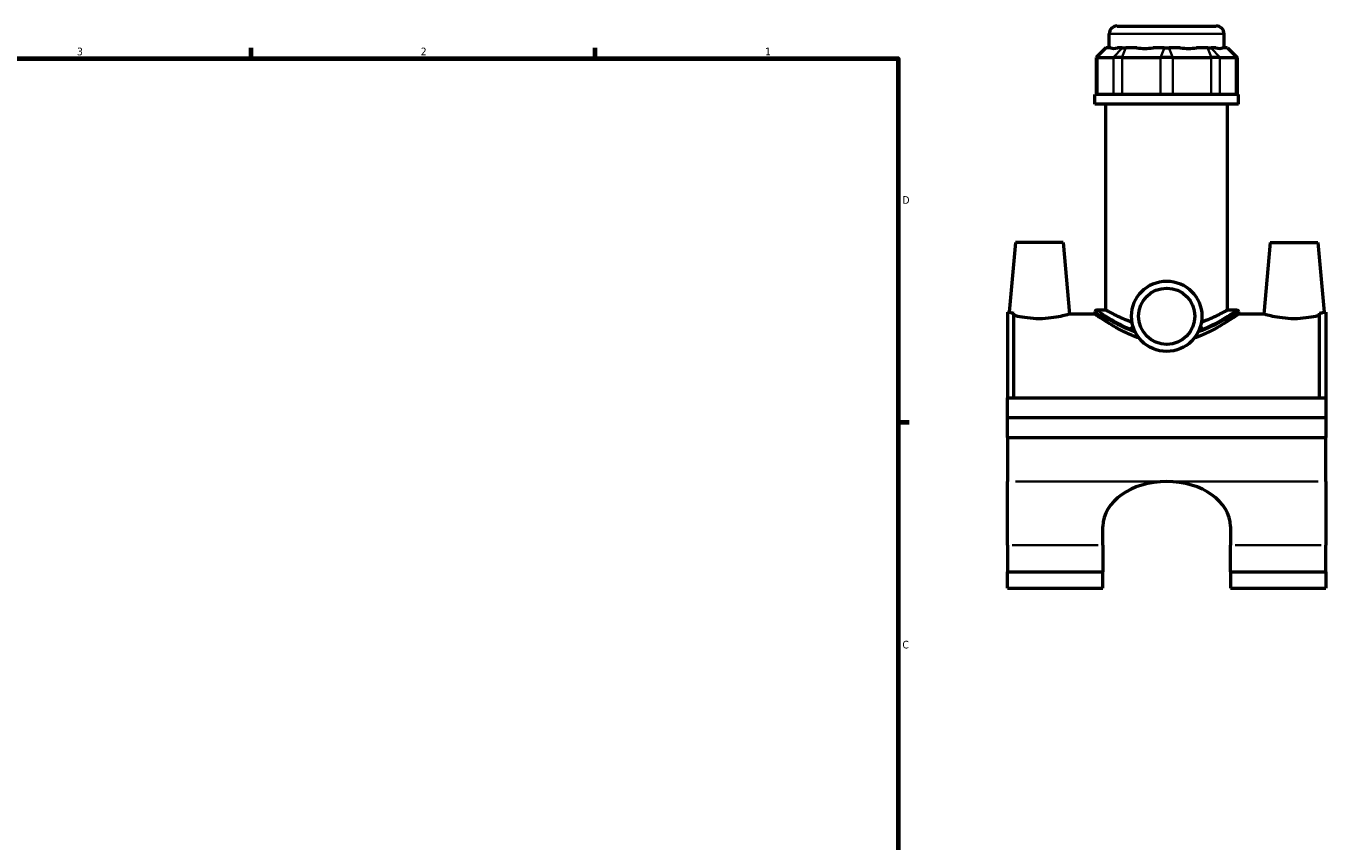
# Model space of a CAD drawing. Header units: inches. Extents: x 0.1 to 45.3, y 0.1 to 44.9.
# Tile 5 of 6: x 22.7 to 38.8, y 11.3 to 21.4. Entities that reach past the tile are written whole.
import ezdxf

# ---------------------------------------------------------------- set-up
doc = ezdxf.new("R2010")
doc.units = ezdxf.units.IN
doc.header["$MEASUREMENT"] = 0
for name, color, linetype, lineweight in [('Border (ANSI)', 7, 'Continuous', 70), ('Visible (ANSI)', 7, 'Continuous', 50), ('Visible Narrow (ANSI)', 7, 'Continuous', 35)]:
    doc.layers.add(name, color=color, linetype=linetype, lineweight=lineweight)
doc.styles.add('Note Text (ANSI)', font='tahoma.ttf')

# ---------------------------------------------------------------- blocks, each defined once
blk = doc.blocks.new('Borders Default Border')
at = {"layer": 'Border (ANSI)'}
for p, q in [((25.5, 21), (25.5, 21.134)), ((29.75, 21), (29.75, 21.134)), ((33.5, 16.5), (33.634, 16.5))]:
    blk.add_line(p, q, dxfattribs=at)
at = {"layer": 'Border (ANSI)', "flags": 128}
blk.add_lwpolyline([(0.5, 1), (0.5, 21), (33.5, 21), (33.5, 1), (0.5, 1)], dxfattribs=at)
at = {"layer": 'Border (ANSI)', "color": 5, "true_color": 0x0000ff, "char_height": 0.0945, "attachment_point": 7, "style": 'Note Text (ANSI)'}
for s, insert in [('3', (23.346, 21.038)), ('2', (27.596, 21.04)), ('1', (31.854, 21.04)), ('D', (33.553, 19.203)), ('C', (33.552, 13.701))]:
    blk.add_mtext(s, dxfattribs=dict(at, insert=insert))

msp = doc.modelspace()

# ---------------------------------------------------------------- linework, layer by layer
at = {"layer": 'Visible (ANSI)'}
for p, q in [((36.208, 21.402), (37.43, 21.402)), ((36.109, 21.132), (36.109, 21.304)), ((37.529, 21.132), (37.529, 21.304)), ((36.066, 21.132), (35.948, 21.014)), ((36.066, 21.132), (36.072, 21.132)), ((36.129, 21.132), (36.072, 21.132)), ((36.269, 21.132), (36.212, 21.132)), ((36.269, 21.132), (36.312, 21.132)), ((36.45, 21.132), (36.312, 21.132)), ((36.789, 21.132), (36.651, 21.132)), ((36.789, 21.132), (36.849, 21.132)), ((36.987, 21.132), (36.849, 21.132)), ((37.326, 21.132), (37.188, 21.132)), ((37.326, 21.132), (37.369, 21.132)), ((37.426, 21.132), (37.369, 21.132)), ((37.566, 21.132), (37.509, 21.132)), ((37.566, 21.132), (37.572, 21.132)), ((37.572, 21.132), (37.69, 21.014)), ((35.963, 21.014), (35.948, 21.014)), ((35.948, 21.014), (35.948, 20.553)), ((35.963, 21.014), (36.16, 21.014)), ((36.267, 21.014), (36.16, 21.014)), ((36.267, 21.014), (36.744, 21.014)), ((36.894, 21.014), (36.744, 21.014)), ((36.894, 21.014), (37.371, 21.014)), ((37.478, 21.014), (37.371, 21.014)), ((37.478, 21.014), (37.675, 21.014)), ((37.69, 21.014), (37.675, 21.014)), ((37.69, 21.014), (37.69, 20.553)), ((37.707, 20.553), (35.931, 20.553)), ((35.931, 20.437), (35.931, 20.553)), ((37.707, 20.437), (35.931, 20.437)), ((36.065, 17.89), (36.065, 20.437)), ((37.573, 17.89), (37.573, 20.437)), ((37.707, 20.437), (37.707, 20.553)), ((34.948, 18.724), (34.873, 17.864)), ((35.538, 18.724), (34.948, 18.724)), ((35.538, 18.724), (35.616, 17.838)), ((38.1, 18.724), (38.022, 17.838)), ((38.1, 18.724), (38.69, 18.724)), ((38.69, 18.724), (38.765, 17.864)), ((34.849, 17.864), (34.849, 16.803)), ((34.849, 17.864), (34.873, 17.864)), ((34.928, 16.803), (34.928, 17.849)), ((35.931, 17.87), (35.931, 17.838)), ((35.951, 17.89), (36.065, 17.89)), ((37.573, 17.89), (37.687, 17.89)), ((37.707, 17.87), (37.707, 17.838)), ((38.71, 16.803), (38.71, 17.849)), ((38.765, 17.864), (38.789, 17.864)), ((38.789, 17.864), (38.789, 16.803)), ((35.931, 17.838), (35.616, 17.838)), ((36.385, 17.691), (36.401, 17.691)), ((37.237, 17.691), (37.253, 17.691)), ((38.022, 17.838), (37.707, 17.838)), ((36.408, 17.671), (36.399, 17.671)), ((37.239, 17.671), (37.231, 17.671)), ((34.849, 16.803), (38.789, 16.803)), ((34.849, 16.558), (34.849, 16.803)), ((38.789, 16.803), (38.789, 16.558)), ((34.849, 16.558), (38.789, 16.558)), ((34.849, 16.558), (38.789, 16.558)), ((34.849, 16.314), (34.849, 16.558)), ((38.789, 16.558), (38.789, 16.314)), ((34.849, 16.314), (34.849, 15.768)), ((34.849, 16.314), (38.789, 16.314)), ((38.789, 15.768), (38.789, 16.314)), ((34.849, 14.979), (34.849, 15.768)), ((38.789, 15.768), (38.789, 14.979)), ((36.03, 14.979), (36.03, 15.21)), ((37.608, 15.21), (37.608, 14.979)), ((34.849, 14.979), (34.849, 14.652)), ((36.03, 14.979), (36.03, 14.652)), ((37.608, 14.652), (37.608, 14.979)), ((38.789, 14.652), (38.789, 14.979)), ((34.849, 14.449), (34.849, 14.652)), ((34.849, 14.652), (36.03, 14.652)), ((36.03, 14.449), (36.03, 14.652)), ((37.608, 14.652), (37.608, 14.449)), ((37.608, 14.652), (38.789, 14.652)), ((38.789, 14.652), (38.789, 14.449)), ((34.849, 14.449), (36.03, 14.449)), ((37.608, 14.449), (38.789, 14.449))]:
    msp.add_line(p, q, dxfattribs=at)
for radius in [0.435, 0.348]:
    msp.add_circle((36.819, 17.812), radius, dxfattribs=at)
for centre, radius, start, end in [((36.208, 21.304), 0.0986, 90, 180), ((37.43, 21.304), 0.0986, 0, 90), ((35.951, 17.87), 0.0197, 90, 180), ((37.687, 17.87), 0.0197, 0, 90)]:
    msp.add_arc(centre, radius, start, end, dxfattribs=at)
for centre, major_axis, ratio, start_param, end_param in [((36.819, 21.834), (-0.696, -0.696), 0.198912, 0.042463, 0.350237), ((36.819, 21.834), (0.59, 0.59), 0.668179, 3.576754, 3.884528), ((36.819, 21.834), (-0.59, 0.59), 0.668179, 2.398657, 2.706431), ((36.819, 21.834), (-0.696, 0.696), 0.198912, 2.791356, 3.09913), ((36.819, 15.21), (-0.789, 0), 0.707107, 4.712389, 6.283185), ((36.819, 15.21), (0.789, 0), 0.707107, 0, 1.570796)]:
    msp.add_ellipse(centre, major_axis=major_axis, ratio=ratio, start_param=start_param, end_param=end_param, dxfattribs=at)
for points, knots in [([(34.873, 17.864), (34.873, 17.864), (34.882, 17.861), (34.908, 17.854), (34.917, 17.852), (34.928, 17.849)], [4.307742, 4.307742, 4.307742, 4.307742, 4.6661115, 4.6661115, 4.8124831, 4.8124831, 4.8124831, 4.8124831]), ([(36.391, 17.736), (36.352, 17.75), (36.317, 17.765), (36.253, 17.793), (36.222, 17.807), (36.167, 17.834), (36.143, 17.847), (36.104, 17.868), (36.089, 17.876), (36.069, 17.887), (36.065, 17.89), (36.065, 17.89)], [1.132251, 1.132251, 1.132251, 1.132251, 1.486864, 1.486864, 1.856775, 1.856775, 2.226686, 2.226686, 2.596597, 2.596597, 2.966508, 2.966508, 2.966508, 2.966508]), ([(37.573, 17.89), (37.573, 17.89), (37.569, 17.887), (37.549, 17.876), (37.534, 17.868), (37.495, 17.847), (37.471, 17.834), (37.416, 17.807), (37.385, 17.793), (37.321, 17.765), (37.286, 17.75), (37.247, 17.736)], [8.899524, 8.899524, 8.899524, 8.899524, 9.269435, 9.269435, 9.639345, 9.639345, 10.009256, 10.009256, 10.379167, 10.379167, 10.733781, 10.733781, 10.733781, 10.733781]), ([(38.71, 17.849), (38.721, 17.852), (38.73, 17.854), (38.756, 17.861), (38.765, 17.864), (38.765, 17.864)], [3.8030009, 3.8030009, 3.8030009, 3.8030009, 3.9493726, 3.9493726, 4.307742, 4.307742, 4.307742, 4.307742]), ([(35.243, 17.781), (35.196, 17.781), (35.145, 17.785), (35.053, 17.796), (35.011, 17.803), (34.96, 17.814), (34.943, 17.819), (34.928, 17.822)], [2.8907452, 2.8907452, 2.8907452, 2.8907452, 3.2527247, 3.2527247, 3.6147042, 3.6147042, 3.8191975, 3.8191975, 3.8191975, 3.8191975]), ([(35.616, 17.838), (35.616, 17.838), (35.606, 17.835), (35.569, 17.825), (35.54, 17.818), (35.475, 17.803), (35.433, 17.796), (35.341, 17.785), (35.291, 17.781), (35.243, 17.781)], [7.226863, 7.226863, 7.226863, 7.226863, 7.58757, 7.58757, 7.948277, 7.948277, 8.310256, 8.310256, 8.672236, 8.672236, 8.672236, 8.672236]), ([(36.478, 17.542), (36.477, 17.543), (36.475, 17.543), (36.42, 17.563), (36.368, 17.585), (36.273, 17.63), (36.23, 17.653), (36.153, 17.696), (36.117, 17.717), (36.053, 17.757), (36.024, 17.776), (35.978, 17.806), (35.961, 17.818), (35.937, 17.834), (35.931, 17.838), (35.931, 17.838)], [0.882011, 0.882011, 0.882011, 0.882011, 0.89444, 0.89444, 1.341661, 1.341661, 1.788881, 1.788881, 2.230089, 2.230089, 2.671297, 2.671297, 3.112505, 3.112505, 3.553713, 3.553713, 3.553713, 3.553713]), ([(37.707, 17.838), (37.707, 17.838), (37.701, 17.834), (37.677, 17.818), (37.66, 17.806), (37.614, 17.776), (37.585, 17.757), (37.521, 17.717), (37.485, 17.696), (37.408, 17.653), (37.365, 17.63), (37.27, 17.585), (37.219, 17.563), (37.163, 17.543), (37.161, 17.543), (37.16, 17.542)], [10.661139, 10.661139, 10.661139, 10.661139, 11.102347, 11.102347, 11.543555, 11.543555, 11.984763, 11.984763, 12.425971, 12.425971, 12.873191, 12.873191, 13.320411, 13.320411, 13.332841, 13.332841, 13.332841, 13.332841]), ([(38.395, 17.781), (38.348, 17.781), (38.297, 17.785), (38.205, 17.796), (38.163, 17.803), (38.098, 17.818), (38.069, 17.825), (38.032, 17.835), (38.022, 17.838), (38.022, 17.838)], [0, 0, 0, 0, 0.361979, 0.361979, 0.723959, 0.723959, 1.084666, 1.084666, 1.445373, 1.445373, 1.445373, 1.445373]), ([(38.71, 17.822), (38.695, 17.819), (38.678, 17.814), (38.627, 17.803), (38.585, 17.796), (38.493, 17.785), (38.443, 17.781), (38.395, 17.781)], [4.8530381, 4.8530381, 4.8530381, 4.8530381, 5.0575314, 5.0575314, 5.4195109, 5.4195109, 5.7814904, 5.7814904, 5.7814904, 5.7814904])]:
    msp.add_open_spline(points, degree=3, knots=knots, dxfattribs=at)
for points in [[(36.399, 17.671), (36.395, 17.678), (36.39, 17.685), (36.385, 17.691)], [(37.253, 17.691), (37.248, 17.685), (37.243, 17.678), (37.239, 17.671)], [(36.409, 17.668), (36.406, 17.669), (36.402, 17.67), (36.399, 17.671)], [(37.239, 17.671), (37.236, 17.67), (37.233, 17.669), (37.229, 17.668)]]:
    msp.add_open_spline(points, degree=3, dxfattribs=at)
at = {"layer": 'Visible Narrow (ANSI)'}
for p, q in [((37.52, 21.304), (36.118, 21.304)), ((36.067, 21.126), (35.968, 21.02)), ((36.264, 21.126), (36.166, 21.02)), ((36.31, 21.126), (36.269, 21.02)), ((36.787, 21.126), (36.746, 21.02)), ((36.851, 21.126), (36.892, 21.02)), ((37.328, 21.126), (37.369, 21.02)), ((37.374, 21.126), (37.472, 21.02)), ((37.571, 21.126), (37.67, 21.02)), ((35.963, 20.576), (35.963, 20.991)), ((36.16, 20.991), (36.16, 20.576)), ((36.267, 20.576), (36.267, 20.991)), ((36.744, 20.991), (36.744, 20.576)), ((36.894, 20.576), (36.894, 20.991)), ((37.371, 20.991), (37.371, 20.576)), ((37.478, 20.576), (37.478, 20.991)), ((37.675, 20.991), (37.675, 20.576)), ((34.948, 15.768), (36.721, 15.768)), ((36.918, 15.768), (38.691, 15.768)), ((34.908, 14.979), (35.971, 14.979)), ((37.667, 14.979), (38.73, 14.979))]:
    msp.add_line(p, q, dxfattribs=at)
for points, knots in [([(35.931, 17.87), (35.931, 17.87), (35.932, 17.87), (35.938, 17.865), (35.969, 17.845), (36.066, 17.786), (36.128, 17.75), (36.262, 17.681), (36.331, 17.649), (36.416, 17.618), (36.424, 17.615), (36.433, 17.612)], [-10.613133, -10.613133, -10.613133, -10.613133, -10.507742, -10.507742, -9.617751, -9.617751, -8.813744, -8.813744, -8.148242, -8.148242, -8.075016, -8.075016, -8.075016, -8.075016]), ([(36.422, 17.635), (36.42, 17.636), (36.418, 17.637), (36.342, 17.666), (36.275, 17.698), (36.143, 17.768), (36.083, 17.805), (35.988, 17.864), (35.958, 17.885), (35.951, 17.889), (35.951, 17.89), (35.951, 17.89)], [8.133256, 8.133256, 8.133256, 8.133256, 8.148242, 8.148242, 8.813744, 8.813744, 9.617751, 9.617751, 10.507742, 10.507742, 10.613133, 10.613133, 10.613133, 10.613133]), ([(37.205, 17.612), (37.224, 17.619), (37.243, 17.626), (37.362, 17.673), (37.45, 17.718), (37.585, 17.793), (37.635, 17.825), (37.693, 17.861), (37.707, 17.87), (37.707, 17.87)], [-20.226682, -20.226682, -20.226682, -20.226682, -20.062811, -20.062811, -19.156551, -19.156551, -18.344285, -18.344285, -17.688561, -17.688561, -17.688561, -17.688561]), ([(37.687, 17.89), (37.687, 17.89), (37.674, 17.881), (37.617, 17.844), (37.568, 17.812), (37.436, 17.735), (37.35, 17.689), (37.24, 17.645), (37.228, 17.64), (37.216, 17.635)], [17.688561, 17.688561, 17.688561, 17.688561, 18.344285, 18.344285, 19.156551, 19.156551, 20.062811, 20.062811, 20.16844, 20.16844, 20.16844, 20.16844])]:
    msp.add_open_spline(points, degree=3, knots=knots, dxfattribs=at)

# ---------------------------------------------------------------- block references
msp.add_blockref('Borders Default Border', (0, 0))

doc.saveas('drawing.dxf')
